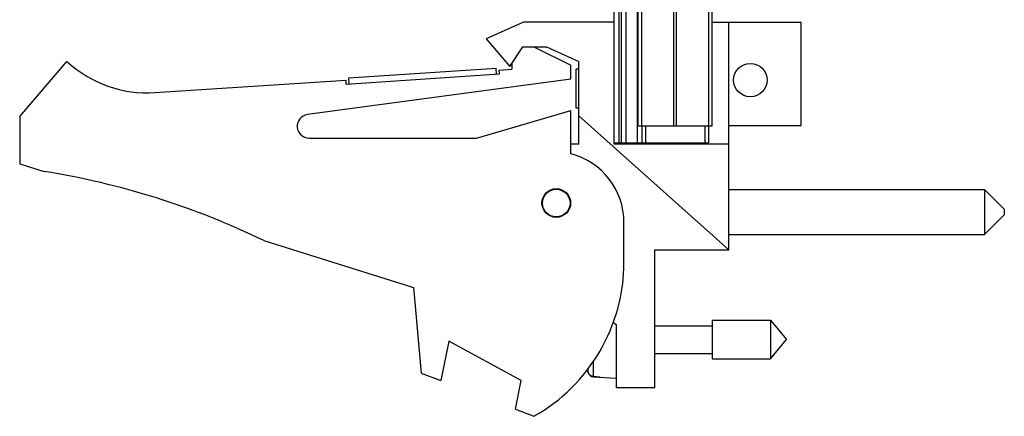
# Model space of a CAD drawing. Header units: inches. Extents: x 0.2 to 16.8, y 0.1 to 10.8.
# Tile 2 of 10: x 7.3 to 9.8, y 2.8 to 3.9. Entities that reach past the tile are written whole.
import ezdxf

# ---------------------------------------------------------------- set-up
doc = ezdxf.new("R2010")
doc.units = ezdxf.units.IN
doc.header["$LTSCALE"] = 0.935
doc.header["$MEASUREMENT"] = 0
doc.layers.get('0').update_dxf_attribs({"linetype": 'CONTINUOUS'})

msp = doc.modelspace()

# ---------------------------------------------------------------- linework, layer by layer
at = {"color": 7, "linetype": 'CONTINUOUS'}
for p, q in [((8.8432, 3.5393), (8.8432, 7.9852)), ((8.8552, 7.9852), (8.8552, 3.5422)), ((8.8612, 7.9852), (8.8612, 3.5422)), ((8.8732, 7.9852), (8.8732, 3.5422)), ((8.9024, 3.5422), (8.9024, 7.9852)), ((8.9042, 3.5852), (8.9042, 7.5852)), ((8.9132, 3.5852), (8.9132, 7.5852)), ((8.9951, 3.5852), (8.9951, 7.5852)), ((9.0014, 3.5852), (9.0014, 7.5852)), ((9.0833, 3.5852), (9.0833, 7.5852)), ((9.0922, 3.5852), (9.0922, 7.5852)), ((8.6132, 3.8493), (8.5182, 3.8063)), ((8.8432, 3.8493), (8.6132, 3.8493)), ((9.0922, 3.8493), (9.3182, 3.8493)), ((9.1342, 3.2703), (9.1342, 3.8493)), ((9.3182, 3.5863), (9.3182, 3.8493)), ((8.5182, 3.8063), (8.5782, 3.7363)), ((8.5782, 3.7363), (8.6114, 3.7863)), ((8.6114, 3.7863), (8.6714, 3.7863)), ((8.6392, 3.7863), (8.7332, 3.7393)), ((8.6714, 3.7863), (8.7532, 3.7493)), ((7.3332, 3.6093), (7.4532, 3.7493)), ((8.1693, 3.7072), (8.5435, 3.7317)), ((8.5445, 3.7168), (8.5435, 3.7317)), ((8.5513, 3.7272), (8.5832, 3.7293)), ((8.5519, 3.7173), (8.5513, 3.7272)), ((8.5832, 3.7439), (8.5832, 3.7293)), ((8.7332, 3.7043), (8.7332, 3.7393)), ((8.7532, 3.7292), (8.7464, 3.7292)), ((8.7464, 3.6308), (8.7464, 3.7292)), ((8.7532, 3.5393), (8.7532, 3.7493)), ((7.6768, 3.67), (8.1621, 3.7018)), ((8.7332, 3.7043), (8.0642, 3.6141)), ((8.1628, 3.6918), (8.1621, 3.7018)), ((8.1628, 3.6918), (8.5519, 3.7173)), ((8.1703, 3.6923), (8.1693, 3.7072)), ((8.7532, 3.6308), (8.7464, 3.6308)), ((7.3332, 3.6093), (7.3332, 3.4893)), ((8.4932, 3.5543), (8.7332, 3.6243)), ((8.7332, 3.5143), (8.7332, 3.6243)), ((9.1342, 3.2703), (8.7532, 3.6109)), ((8.9042, 3.5852), (9.0922, 3.5852)), ((8.9132, 3.5852), (8.9132, 3.5422)), ((8.9232, 3.5852), (8.9232, 3.5422)), ((9.0732, 3.5852), (9.0732, 3.5422)), ((9.0832, 3.5852), (9.0832, 3.5422)), ((9.1342, 3.5863), (9.3182, 3.5863)), ((8.0682, 3.5543), (8.4932, 3.5543)), ((8.7532, 3.5393), (8.7332, 3.5393)), ((8.8432, 3.5422), (9.0832, 3.5422)), ((9.1342, 3.5393), (8.8432, 3.5393)), ((8.9482, 3.5422), (8.9482, 3.5393)), ((7.3332, 3.4893), (7.3952, 3.4698)), ((9.1342, 3.4241), (9.7842, 3.4241)), ((9.7842, 3.4241), (9.8342, 3.3741)), ((9.7842, 3.4241), (9.7842, 3.3091)), ((9.7842, 3.3091), (9.8342, 3.3591)), ((9.8342, 3.3741), (9.8342, 3.3591)), ((8.8682, 3.2393), (8.8682, 3.34)), ((9.1342, 3.3091), (9.7842, 3.3091)), ((7.9532, 3.294), (8.3332, 3.1743)), ((8.9462, 3.2703), (9.1342, 3.2703)), ((8.9462, 2.9203), (8.9462, 3.2703)), ((8.3332, 3.1743), (8.3532, 2.9573)), ((8.8405, 3.0868), (8.8482, 3.0803)), ((8.8482, 3.0803), (8.8482, 2.9203)), ((8.9462, 3.0774), (9.0919, 3.0774)), ((9.0919, 3.0915), (9.24, 3.0915)), ((9.0919, 3.0915), (9.0919, 2.9931)), ((9.24, 3.0915), (9.2813, 3.0423)), ((9.24, 3.0915), (9.24, 2.9931)), ((8.4232, 3.0381), (8.4032, 2.9381)), ((8.6072, 2.9381), (8.4232, 3.0381)), ((9.24, 2.9931), (9.2813, 3.0423)), ((8.9462, 3.0073), (9.0919, 3.0073)), ((8.7911, 2.9476), (8.7911, 2.988)), ((9.0919, 2.9931), (9.24, 2.9931)), ((8.3532, 2.9573), (8.4032, 2.9381)), ((8.7768, 2.9591), (8.7768, 2.9691)), ((8.5926, 2.8653), (8.6072, 2.9381)), ((8.7911, 2.9476), (8.8482, 2.9443)), ((8.8069, 2.9477), (8.8069, 2.9467)), ((8.8482, 2.9203), (8.9462, 2.9203)), ((8.5926, 2.8653), (8.6392, 2.8473))]:
    msp.add_line(p, q, dxfattribs=at)
for centre, radius in [((9.1892, 3.7017), 0.0425), ((8.6962, 3.3893), 0.0365), ((8.6962, 3.3893), 0.035)]:
    msp.add_circle(centre, radius, dxfattribs=at)
for centre, radius, start, end in [((7.6572, 3.9693), 0.3, 227.1666, 273.7467), ((8.0682, 3.5843), 0.03, 97.6845, 270), ((8.6882, 3.34), 0.18, 0, 75.5225), ((7.0719, 1.4698), 2.026, 64.2145, 80.8167), ((8.4182, 3.2393), 0.45, 299.4136, 360), ((9.0785, 3.0423), 0.313, 193.9514, 195.4149), ((9.0785, 3.0423), 0.3127, 193.9238, 195.2119), ((8.792, 2.9633), 0.0157, 195.4149, 266.6961)]:
    msp.add_arc(centre, radius, start, end, dxfattribs=at)
for points in [[(8.7776, 2.958), (8.7773, 2.9587), (8.777, 2.9595), (8.7768, 2.9603)], [(8.7911, 2.9486), (8.7903, 2.9486), (8.7894, 2.9488), (8.7886, 2.9489)], [(8.7911, 2.9486), (8.7937, 2.9484), (8.7963, 2.9483), (8.799, 2.9481)], [(8.799, 2.9481), (8.8016, 2.948), (8.8042, 2.9478), (8.8069, 2.9477)]]:
    msp.add_open_spline(points, degree=3, dxfattribs=at)
msp.add_open_spline([(8.7886, 2.9489), (8.7878, 2.9491), (8.7863, 2.9496), (8.784, 2.9507), (8.782, 2.9521), (8.7802, 2.9538), (8.7787, 2.9558), (8.778, 2.9572), (8.7776, 2.958)], degree=3, knots=[0, 0, 0, 0, 0.166738, 0.333466, 0.500166, 0.666798, 0.833406, 1, 1, 1, 1], dxfattribs=at)

doc.saveas('drawing.dxf')
